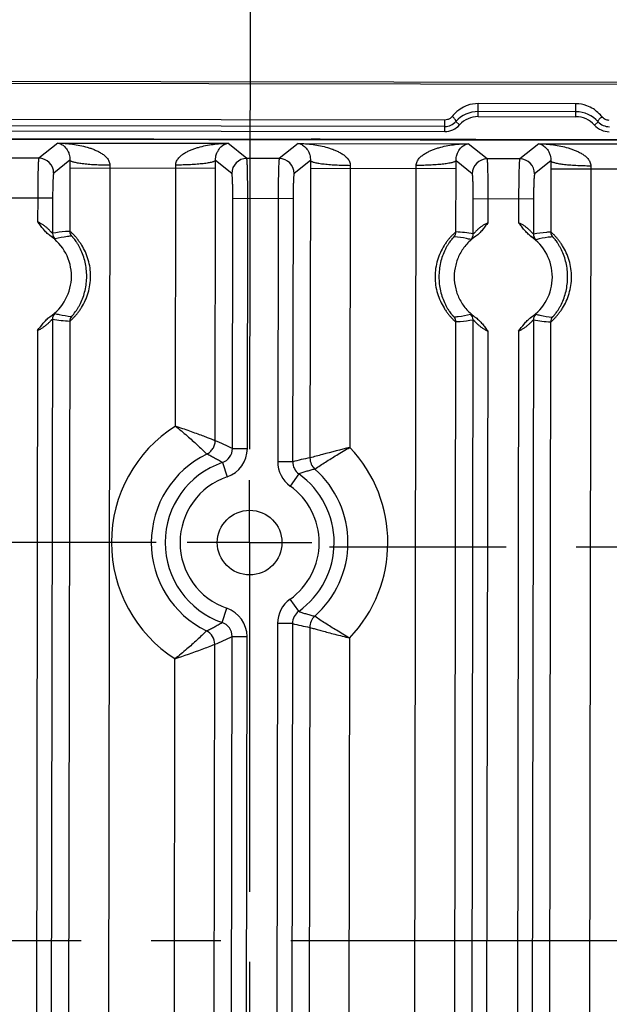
# Model space of a CAD drawing. Header units: inches. Extents: x 0 to 34, y 0 to 22.
# Tile 8 of 71: x 7.7 to 8.9, y 4 to 6. Entities that reach past the tile are written whole.
import ezdxf

# ---------------------------------------------------------------- set-up
doc = ezdxf.new("R2010")
doc.units = ezdxf.units.IN
doc.header["$LTSCALE"] = 1.87
doc.header["$MEASUREMENT"] = 0
doc.linetypes.add('CENTER', pattern=[0.6, 0.375, -0.075, 0.075, -0.075])
doc.layers.get('0').update_dxf_attribs({"linetype": 'CONTINUOUS'})
doc.layers.add('02___PRT_ALL_AXES', color=7, linetype='CONTINUOUS')
doc.layers.add('DIMENSIONS', color=7, linetype='CONTINUOUS')
doc.styles.get("Standard").update_dxf_attribs({"font": 'txt', "width": 0.8})
doc.dimstyles.new('DIMSTYLE_1', dxfattribs={"dimtxt": 0.125, "dimasz": 0.18, "dimexe": 0.18, "dimexo": 0.0625, "dimgap": 0.09, "dimtad": 0, "dimtih": 1, "dimtoh": 1, "dimdec": 3, "dimzin": 4, "dimdsep": 46, "dimtxsty": 'STANDARD', "dimblk": '_FILLED', "dimblk1": '_FILLED', "dimblk2": '_FILLED', "dimcen": 0.09, "dimadec": 0, "dimazin": 0, "dimtp": 0.01, "dimtm": 0.01, "dimtfac": 1, "dimtdec": 3, "dimtofl": 0, "dimtmove": 0, "dimatfit": 3, "dimldrblk": '_FILLED', "dimfxl": 1, "dimtolj": 1, "dimtzin": 4, "dimarcsym": 0})

# ---------------------------------------------------------------- blocks, each defined once
blk = doc.blocks.new('*D17')
at = {"layer": 'DIMENSIONS', "color": 2, "linetype": 'CONTINUOUS'}
blk.add_line((8.0137, 4.9433), (5.8223, 4.9433), dxfattribs=at)
at = {"layer": 'DIMENSIONS', "color": 2, "linetype": 'CONTINUOUS', "insert": (5.7598, 5.0058), "char_height": 0.125, "width": 1.225, "attachment_point": 3, "line_spacing_factor": 0.9}
blk.add_mtext('.927{\\Ftxt.shx;\\W1.000000;\\H0.125000; }[23.54]', dxfattribs=at)
blk = doc.blocks.new('_FILLED')
at = {"color": 0, "linetype": 'BYBLOCK'}
blk.add_solid([(0, 0), (-1, 0.174), (-1, -0.174)], dxfattribs=at)
blk = doc.blocks.new('*D19')
at = {"layer": 'DIMENSIONS', "color": 2, "linetype": 'CONTINUOUS'}
blk.add_line((8.0112, 3.3433), (5.8198, 3.3433), dxfattribs=at)
at = {"layer": 'DIMENSIONS', "color": 2, "linetype": 'CONTINUOUS', "insert": (5.7573, 3.4058), "char_height": 0.125, "width": 1.325, "attachment_point": 3, "line_spacing_factor": 0.9}
blk.add_mtext('2.527{\\Ftxt.shx;\\W1.000000;\\H0.125000; }[64.18]', dxfattribs=at)
blk = doc.blocks.new('*D22')
at = {"layer": 'DIMENSIONS', "color": 2, "linetype": 'CONTINUOUS'}
blk.add_line((8.2014, 5.1309), (8.2036, 6.5552), dxfattribs=at)
at = {"layer": 'DIMENSIONS', "color": 2, "linetype": 'CONTINUOUS', "insert": (8.1412, 6.6178), "char_height": 0.125, "width": 1.325, "attachment_point": 1, "rotation": 89.9113, "line_spacing_factor": 0.9}
blk.add_mtext('1.691{\\Ftxt.shx;\\W1.000000;\\H0.125000; }[42.96]', dxfattribs=at)
blk = doc.blocks.new('*D23')
at = {"layer": 'DIMENSIONS', "color": 2, "linetype": 'CONTINUOUS'}
blk.add_line((14.3264, 5.1215), (14.3286, 6.5457), dxfattribs=at)
at = {"layer": 'DIMENSIONS', "color": 2, "linetype": 'CONTINUOUS', "insert": (14.2662, 6.6083), "char_height": 0.125, "width": 1.425, "attachment_point": 1, "rotation": 89.9113, "line_spacing_factor": 0.9}
blk.add_mtext('7.816{\\Ftxt.shx;\\W1.000000;\\H0.125000; }[198.53]', dxfattribs=at)
blk = doc.blocks.new('*D24')
at = {"layer": 'DIMENSIONS', "color": 2, "linetype": 'CONTINUOUS'}
blk.add_line((15.3631, 4.3198), (15.3666, 6.5441), dxfattribs=at)
at = {"layer": 'DIMENSIONS', "color": 2, "linetype": 'CONTINUOUS', "insert": (15.3042, 6.6067), "char_height": 0.125, "width": 1.325, "attachment_point": 1, "rotation": 89.9113, "line_spacing_factor": 0.9}
blk.add_mtext('8.854{\\Ftxt.shx;\\W1.000000;\\H0.125000; }[224.9]', dxfattribs=at)

msp = doc.modelspace()

# ---------------------------------------------------------------- linework, layer by layer
at = {"color": 7, "linetype": 'CONTINUOUS'}
for p, q in [((16.8159, 5.8506), (6.6112, 5.8664)), ((8.66, 5.7984), (8.66, 5.8245)), ((8.8561, 5.8242), (8.66, 5.8245)), ((8.8561, 5.7981), (8.8561, 5.8242)), ((8.5929, 5.7913), (6.6843, 5.7942)), ((8.5928, 5.7685), (8.5929, 5.7913)), ((8.8561, 5.8081), (8.66, 5.8084)), ((8.66, 5.7984), (8.8561, 5.7981)), ((6.6842, 5.7714), (8.5928, 5.7685)), ((8.5929, 5.7785), (6.6843, 5.7814)), ((8.6227, 5.7818), (8.6152, 5.7884)), ((8.8933, 5.7813), (8.9008, 5.788)), ((6.6951, 5.7546), (16.7488, 5.7391)), ((6.8434, 5.7554), (8.3237, 5.7531)), ((8.3237, 5.7531), (8.3338, 5.7529)), ((8.3325, 5.7529), (8.3288, 5.7529)), ((8.3426, 5.7529), (8.3325, 5.7529)), ((11.3995, 5.7481), (8.3426, 5.7529)), ((7.8162, 5.7453), (7.7781, 5.715)), ((7.8162, 5.7453), (8.1576, 5.7448)), ((8.1955, 5.7143), (8.1576, 5.7448)), ((8.2988, 5.7446), (8.2607, 5.7142)), ((8.2988, 5.7446), (8.6401, 5.744)), ((8.6781, 5.7136), (8.6401, 5.744)), ((8.7814, 5.7438), (8.7433, 5.7135)), ((8.7814, 5.7438), (9.1227, 5.7433)), ((7.7781, 5.715), (7.713, 5.7151)), ((8.2607, 5.7142), (8.1955, 5.7143)), ((8.7433, 5.7135), (8.6781, 5.7136)), ((7.8407, 5.711), (7.8081, 5.6849)), ((7.8407, 5.6953), (7.8405, 5.5679)), ((7.8407, 5.6953), (8.1329, 5.6949)), ((7.9206, 5.6952), (7.9158, 2.5924)), ((8.0522, 5.1771), (8.053, 5.695)), ((8.1321, 5.1478), (8.1329, 5.6949)), ((8.1655, 5.6844), (8.1329, 5.7105)), ((8.3233, 5.7102), (8.2906, 5.6842)), ((8.3233, 5.6946), (8.3224, 5.1132)), ((8.3233, 5.6946), (8.6155, 5.6941)), ((8.4032, 5.6944), (8.4023, 5.1342)), ((8.5308, 2.5914), (8.5356, 5.6942)), ((8.6153, 5.5667), (8.6155, 5.6941)), ((8.6481, 5.6836), (8.6155, 5.7098)), ((8.8059, 5.7095), (8.7732, 5.6834)), ((8.8058, 5.6938), (8.8056, 5.5664)), ((8.8058, 5.6938), (9.0981, 5.6934)), ((8.8858, 5.6937), (8.881, 2.5909)), ((7.685, 5.6351), (7.8059, 5.635)), ((7.7759, 5.635), (7.7758, 5.5868)), ((7.8059, 5.635), (7.8058, 5.5641)), ((8.1668, 5.1321), (8.1675, 5.6344)), ((8.1675, 5.6344), (8.2885, 5.6342)), ((8.1967, 5.1321), (8.1975, 5.6344)), ((8.2585, 5.6343), (8.2577, 5.1055)), ((8.2885, 5.6342), (8.2876, 5.1055)), ((8.65, 5.5628), (8.6501, 5.6337)), ((8.6501, 5.6337), (8.771, 5.6335)), ((8.68, 5.5854), (8.6801, 5.6336)), ((8.7411, 5.6335), (8.741, 5.5853)), ((8.771, 5.6335), (8.7709, 5.5626)), ((7.8055, 5.3918), (7.8016, 2.8961)), ((7.8402, 5.3879), (7.8363, 2.8999)), ((8.6112, 2.8987), (8.615, 5.3867)), ((8.6459, 2.8948), (8.6498, 5.3905)), ((8.7707, 5.3903), (8.7668, 2.8946)), ((8.8054, 5.3864), (8.8015, 2.8984)), ((7.7755, 5.3692), (7.7717, 2.9188)), ((8.6759, 2.9174), (8.6797, 5.3678)), ((8.7407, 5.3677), (8.7369, 2.9173)), ((8.1668, 5.1321), (8.1967, 5.1321)), ((8.1465, 5.1038), (8.1562, 5.0754)), ((8.2876, 5.1055), (8.2577, 5.1055)), ((8.3002, 5.0811), (8.2827, 5.0567)), ((8.2997, 4.8053), (8.2823, 4.8297)), ((8.146, 4.783), (8.1557, 4.8114)), ((8.2572, 4.781), (8.2552, 3.5055)), ((8.2871, 4.7809), (8.2572, 4.781)), ((8.2871, 4.7809), (8.2852, 3.5055)), ((8.3218, 4.7731), (8.3199, 3.5132)), ((8.1643, 3.5321), (8.1662, 4.7546)), ((8.1662, 4.7546), (8.1962, 4.7546)), ((8.1943, 3.5321), (8.1962, 4.7546)), ((8.4017, 4.7518), (8.3998, 3.5342)), ((8.1296, 3.5478), (8.1315, 4.7391)), ((8.0497, 3.5771), (8.0515, 4.71))]:
    msp.add_line(p, q, dxfattribs=at)
for points in [[(9.0373, 5.8666), (8.9583, 5.8666), (6.6188, 5.8702)], [(8.3288, 5.7529), (8.3262, 5.753), (8.3253, 5.753), (8.3247, 5.753), (8.3246, 5.753)]]:
    msp.add_lwpolyline(points, dxfattribs=at)
msp.add_circle((8.2013, 4.9433), 0.0649, dxfattribs=at)
for centre, radius, start, end in [((8.66, 5.7608), 0.0637, 89.9579, 110.2133), ((8.8559, 5.7605), 0.0637, 69.6159, 89.8643), ((8.6599, 5.7484), 0.06, 89.9153, 138.1013), ((8.6599, 5.7484), 0.05, 89.9113, 138.101), ((8.856, 5.7481), 0.06, 41.7214, 89.9081), ((8.856, 5.7481), 0.05, 41.7216, 89.9113), ((8.5929, 5.8085), 0.04, 269.9113, 318.101), ((8.5929, 5.8085), 0.03, 269.9202, 318.1004), ((8.9232, 5.808), 0.04, 221.7216, 269.9113), ((8.9232, 5.808), 0.03, 221.722, 269.9113), ((8.3464, 7.7336), 1.9807, 269.6345, 269.922), ((7.778, 5.6849), 0.03, 0.004, 89.7975), ((8.1955, 5.6843), 0.03, 90.025, 179.8185), ((8.2606, 5.6842), 0.03, 0.004, 89.7975), ((8.6781, 5.6835), 0.03, 90.025, 179.8185), ((8.7432, 5.6834), 0.03, 0.004, 89.7975), ((10.7822, 5.6908), 2.9415, 179.6073, 179.9126), ((8.354, 5.6945), 0.4334, 179.1193, 179.9163), ((7.6198, 5.6957), 0.4333, 359.9062, 0.7034), ((5.1781, 5.6995), 2.9548, 359.9107, 0.2146), ((11.2648, 5.6901), 2.9415, 179.6073, 179.9126), ((8.8366, 5.6938), 0.4334, 179.1193, 179.9163), ((8.1023, 5.6949), 0.4333, 359.9062, 0.7034), ((5.6607, 5.6987), 2.9548, 359.9107, 0.2146), ((11.7474, 5.6893), 2.9415, 179.6073, 179.9126), ((9.3192, 5.6931), 0.4334, 179.1193, 179.9163), ((7.7452, 5.478), 0.0985, 303.9057, 55.8285), ((7.8208, 5.564), 0.015, 179.9253, 228.6338), ((7.8555, 5.5679), 0.015, 179.9109, 219.111), ((8.6003, 5.5667), 0.015, 320.7118, 359.912), ((8.6056, 5.3269), 0.24, 79.3413, 87.685), ((8.635, 5.5628), 0.015, 311.1893, 359.8975), ((8.7103, 5.4765), 0.0985, 303.9057, 55.8285), ((8.7859, 5.5626), 0.015, 179.9253, 228.6338), ((8.8207, 5.5664), 0.015, 179.9109, 219.111), ((7.8205, 5.3918), 0.015, 131.1893, 179.8975), ((7.8552, 5.3879), 0.015, 140.7118, 179.9119), ((8.6, 5.3867), 0.015, 359.9109, 39.111), ((8.6347, 5.3905), 0.015, 359.9252, 48.6335), ((8.7857, 5.3903), 0.015, 131.1893, 179.8975), ((8.8204, 5.3864), 0.015, 140.7118, 179.9119), ((7.8499, 5.6277), 0.24, 259.3412, 267.685), ((8.8151, 5.6262), 0.24, 259.3412, 267.685), ((8.2013, 4.9433), 0.2773, 122.5186, 237.3057), ((7.9615, 4.7248), 0.4561, 63.2591, 68.0418), ((8.2013, 4.9433), 0.1973, 115.8575, 243.9661), ((8.1368, 5.1322), 0.0299, 288.6716, 359.9531), ((8.1368, 5.1322), 0.0599, 288.8388, 359.9106), ((8.2013, 4.9433), 0.2773, 316.3095, 43.513), ((8.2013, 4.9433), 0.1696, 108.8674, 250.9546), ((8.3177, 5.1055), 0.06, 179.9321, 234.318), ((8.4002, 4.6817), 0.4385, 100.2247, 104.8731), ((8.3176, 5.1054), 0.0299, 179.9006, 234.4742), ((8.3524, 5.1132), 0.03, 179.8757, 228.2552), ((8.2013, 4.9433), 0.1696, 305.5139, 54.3156), ((8.2013, 4.9433), 0.1973, 311.4731, 48.3507), ((8.2013, 4.9433), 0.1396, 108.8532, 250.9694), ((8.2013, 4.9433), 0.1396, 305.4947, 54.3278), ((8.3172, 4.7808), 0.06, 125.4993, 179.8951), ((8.1362, 4.7547), 0.0599, 359.912, 70.9838), ((8.3171, 4.7809), 0.0299, 125.3093, 179.9203), ((8.1363, 4.7547), 0.0299, 359.8695, 71.1546), ((8.3519, 4.773), 0.03, 131.5787, 179.9273), ((8.1014, 4.7391), 0.03, 359.9178, 63.8545), ((8.3993, 5.1968), 0.4307, 254.9063, 259.6383), ((7.9582, 5.1716), 0.4659, 291.8311, 296.5133)]:
    msp.add_arc(centre, radius, start, end, dxfattribs=at)
for points, knots in [([(8.621, 5.8114), (8.6198, 5.8105), (8.615, 5.8067), (8.6107, 5.8022), (8.6078, 5.7986)], [0, 0, 0, 0, 0.249546, 1, 1, 1, 1]), ([(8.638, 5.8206), (8.6364, 5.82), (8.6305, 5.8176), (8.6249, 5.8143), (8.621, 5.8114)], [0, 0, 0, 0, 0.252714, 1, 1, 1, 1]), ([(8.895, 5.811), (8.8938, 5.8119), (8.8885, 5.8156), (8.8827, 5.8185), (8.8781, 5.8202)], [0, 0, 0, 0, 0.248432, 1, 1, 1, 1]), ([(8.9082, 5.7982), (8.9073, 5.7994), (8.9033, 5.804), (8.8987, 5.8082), (8.895, 5.811)], [0, 0, 0, 0, 0.251387, 1, 1, 1, 1]), ([(8.6036, 5.7947), (8.6021, 5.7936), (8.5986, 5.7919), (8.5948, 5.7913), (8.5929, 5.7913)], [0, 0, 0, 0, 0.497897, 1, 1, 1, 1]), ([(8.6078, 5.7986), (8.6075, 5.7983), (8.6063, 5.7968), (8.6048, 5.7956), (8.6036, 5.7947)], [0, 0, 0, 0, 0.248036, 1, 1, 1, 1]), ([(8.6152, 5.7884), (8.6156, 5.7888), (8.6154, 5.79), (8.6147, 5.7913), (8.6138, 5.7927), (8.6126, 5.7942), (8.6111, 5.7957), (8.6095, 5.7972), (8.6084, 5.7982), (8.6078, 5.7986)], [0, 0, 0, 0, 0.118451, 0.218708, 0.345468, 0.493969, 0.657687, 0.82905, 1, 1, 1, 1]), ([(8.9008, 5.788), (8.9004, 5.7884), (8.9006, 5.7896), (8.9013, 5.7908), (8.9022, 5.7922), (8.9034, 5.7937), (8.9049, 5.7952), (8.9065, 5.7968), (8.9076, 5.7977), (8.9082, 5.7982)], [0, 0, 0, 0, 0.118453, 0.218712, 0.345473, 0.493975, 0.657692, 0.829054, 1, 1, 1, 1]), ([(8.9231, 5.7907), (8.9217, 5.7907), (8.9188, 5.7911), (8.9147, 5.7927), (8.9111, 5.795), (8.9091, 5.7971), (8.9082, 5.7982)], [0, 0, 0, 0, 0.253131, 0.505032, 0.75442, 1, 1, 1, 1]), ([(7.8162, 5.7453), (7.8187, 5.7449), (7.8238, 5.7431), (7.831, 5.7377), (7.8364, 5.7303), (7.84, 5.721), (7.8408, 5.7147), (7.8407, 5.711)], [0, 0, 0, 0, 0.162424, 0.349398, 0.589058, 0.753295, 1, 1, 1, 1]), ([(7.8162, 5.7453), (7.8212, 5.7452), (7.8311, 5.7448), (7.846, 5.7432), (7.8608, 5.7407), (7.8729, 5.7378), (7.8825, 5.7347), (7.8895, 5.7321), (7.8964, 5.729), (7.903, 5.7253), (7.9083, 5.7217), (7.9121, 5.7184), (7.9148, 5.7156), (7.9172, 5.7125), (7.9197, 5.7079), (7.9207, 5.7039), (7.9207, 5.7012)], [0, 0, 0, 0, 0.123293, 0.246717, 0.370294, 0.494085, 0.556106, 0.618233, 0.680512, 0.742993, 0.805808, 0.837431, 0.869296, 0.901388, 0.933942, 1, 1, 1, 1]), ([(8.053, 5.701), (8.0529, 5.7037), (8.0539, 5.7077), (8.0565, 5.7123), (8.0589, 5.7154), (8.0616, 5.7182), (8.0654, 5.7215), (8.0707, 5.7251), (8.0773, 5.7287), (8.0842, 5.7318), (8.0913, 5.7344), (8.1008, 5.7374), (8.113, 5.7403), (8.1278, 5.7428), (8.1426, 5.7443), (8.1526, 5.7447), (8.1576, 5.7448)], [0, 0, 0, 0, 0.066063, 0.09864, 0.130726, 0.16258, 0.1942, 0.257019, 0.3195, 0.381777, 0.443904, 0.505924, 0.629712, 0.753287, 0.876709, 1, 1, 1, 1]), ([(8.1329, 5.7105), (8.1329, 5.7127), (8.1331, 5.7164), (8.1342, 5.7214), (8.1356, 5.7253), (8.1381, 5.7309), (8.1427, 5.7372), (8.15, 5.7426), (8.1551, 5.7444), (8.1576, 5.7448)], [0, 0, 0, 0, 0.139839, 0.248136, 0.335049, 0.411591, 0.650979, 0.837746, 1, 1, 1, 1]), ([(8.2988, 5.7446), (8.3012, 5.7442), (8.3064, 5.7424), (8.3136, 5.737), (8.319, 5.7295), (8.3226, 5.7203), (8.3234, 5.714), (8.3233, 5.7102)], [0, 0, 0, 0, 0.162424, 0.349398, 0.589058, 0.753295, 1, 1, 1, 1]), ([(8.2988, 5.7446), (8.3038, 5.7445), (8.3137, 5.744), (8.3286, 5.7425), (8.3434, 5.74), (8.3555, 5.737), (8.365, 5.734), (8.3721, 5.7313), (8.379, 5.7282), (8.3856, 5.7246), (8.3908, 5.721), (8.3947, 5.7176), (8.3974, 5.7149), (8.3998, 5.7118), (8.4023, 5.7072), (8.4033, 5.7031), (8.4032, 5.7005)], [0, 0, 0, 0, 0.123293, 0.246717, 0.370294, 0.494085, 0.556106, 0.618233, 0.680512, 0.742993, 0.805808, 0.837431, 0.869296, 0.901388, 0.933942, 1, 1, 1, 1]), ([(8.5356, 5.7003), (8.5355, 5.7029), (8.5365, 5.7069), (8.5391, 5.7116), (8.5415, 5.7147), (8.5442, 5.7174), (8.548, 5.7207), (8.5533, 5.7243), (8.5599, 5.728), (8.5668, 5.731), (8.5739, 5.7337), (8.5834, 5.7367), (8.5956, 5.7396), (8.6103, 5.742), (8.6252, 5.7435), (8.6352, 5.744), (8.6401, 5.744)], [0, 0, 0, 0, 0.066063, 0.09864, 0.130726, 0.16258, 0.1942, 0.257019, 0.3195, 0.381777, 0.443904, 0.505924, 0.629712, 0.753287, 0.876709, 1, 1, 1, 1]), ([(8.6155, 5.7098), (8.6154, 5.7119), (8.6157, 5.7157), (8.6168, 5.7207), (8.6182, 5.7246), (8.6207, 5.7302), (8.6253, 5.7365), (8.6326, 5.7419), (8.6377, 5.7436), (8.6401, 5.744)], [0, 0, 0, 0, 0.139839, 0.248136, 0.335049, 0.411591, 0.650979, 0.837746, 1, 1, 1, 1]), ([(8.7814, 5.7438), (8.7838, 5.7434), (8.7889, 5.7416), (8.7962, 5.7362), (8.8015, 5.7288), (8.8052, 5.7195), (8.806, 5.7132), (8.8059, 5.7095)], [0, 0, 0, 0, 0.162424, 0.349398, 0.589058, 0.753295, 1, 1, 1, 1]), ([(8.7814, 5.7438), (8.7864, 5.7437), (8.7963, 5.7433), (8.8112, 5.7417), (8.8259, 5.7392), (8.8381, 5.7363), (8.8476, 5.7332), (8.8547, 5.7306), (8.8615, 5.7275), (8.8682, 5.7239), (8.8734, 5.7202), (8.8773, 5.7169), (8.88, 5.7141), (8.8823, 5.711), (8.8849, 5.7064), (8.8859, 5.7024), (8.8858, 5.6997)], [0, 0, 0, 0, 0.123293, 0.246717, 0.370294, 0.494085, 0.556106, 0.618233, 0.680512, 0.742993, 0.805808, 0.837431, 0.869296, 0.901388, 0.933942, 1, 1, 1, 1]), ([(7.7781, 5.715), (7.7781, 5.7149), (7.778, 5.7147), (7.7779, 5.7143), (7.7778, 5.7137), (7.7777, 5.7129), (7.7776, 5.7119), (7.7775, 5.7103), (7.7773, 5.7079), (7.7771, 5.7044), (7.7769, 5.7003), (7.7768, 5.6956), (7.7766, 5.6904), (7.7765, 5.6846), (7.7763, 5.6761), (7.7761, 5.6646), (7.776, 5.6501), (7.7759, 5.6401), (7.7759, 5.635)], [0, 0, 0, 0, 0.003108, 0.0084, 0.015927, 0.025688, 0.037669, 0.051852, 0.08672, 0.129957, 0.18116, 0.239912, 0.305667, 0.377778, 0.455596, 0.625524, 0.809433, 1, 1, 1, 1]), ([(8.1975, 5.6344), (8.1975, 5.6394), (8.1975, 5.6494), (8.1974, 5.664), (8.1973, 5.6755), (8.1971, 5.684), (8.197, 5.6898), (8.1969, 5.695), (8.1967, 5.6997), (8.1965, 5.7038), (8.1964, 5.7072), (8.1962, 5.7097), (8.1961, 5.7113), (8.196, 5.7122), (8.1959, 5.713), (8.1958, 5.7136), (8.1957, 5.714), (8.1956, 5.7142), (8.1955, 5.7143)], [0, 0, 0, 0, 0.190567, 0.374476, 0.544404, 0.622222, 0.694333, 0.760088, 0.81884, 0.870043, 0.91328, 0.948148, 0.962331, 0.974312, 0.984073, 0.9916, 0.996892, 1, 1, 1, 1]), ([(8.2607, 5.7142), (8.2607, 5.7141), (8.2606, 5.7139), (8.2605, 5.7135), (8.2604, 5.7129), (8.2603, 5.7121), (8.2602, 5.7112), (8.26, 5.7096), (8.2599, 5.7071), (8.2597, 5.7037), (8.2595, 5.6996), (8.2593, 5.6949), (8.2592, 5.6897), (8.259, 5.6839), (8.2589, 5.6754), (8.2587, 5.6639), (8.2585, 5.6493), (8.2585, 5.6393), (8.2585, 5.6343)], [0, 0, 0, 0, 0.003108, 0.0084, 0.015927, 0.025688, 0.037669, 0.051852, 0.08672, 0.129957, 0.18116, 0.239912, 0.305667, 0.377778, 0.455596, 0.625524, 0.809433, 1, 1, 1, 1]), ([(8.6801, 5.6336), (8.6801, 5.6387), (8.6801, 5.6487), (8.68, 5.6632), (8.6799, 5.6747), (8.6797, 5.6833), (8.6796, 5.689), (8.6794, 5.6942), (8.6793, 5.6989), (8.6791, 5.703), (8.6789, 5.7065), (8.6788, 5.7089), (8.6786, 5.7105), (8.6785, 5.7115), (8.6784, 5.7123), (8.6783, 5.7129), (8.6782, 5.7133), (8.6782, 5.7135), (8.6781, 5.7136)], [0, 0, 0, 0, 0.190567, 0.374476, 0.544404, 0.622222, 0.694333, 0.760088, 0.81884, 0.870043, 0.91328, 0.948148, 0.962331, 0.974312, 0.984073, 0.9916, 0.996892, 1, 1, 1, 1]), ([(8.7433, 5.7135), (8.7433, 5.7134), (8.7432, 5.7132), (8.7431, 5.7128), (8.743, 5.7122), (8.7429, 5.7114), (8.7428, 5.7104), (8.7426, 5.7088), (8.7425, 5.7064), (8.7423, 5.7029), (8.7421, 5.6988), (8.7419, 5.6942), (8.7418, 5.6889), (8.7416, 5.6832), (8.7414, 5.6746), (8.7413, 5.6631), (8.7411, 5.6486), (8.7411, 5.6386), (8.7411, 5.6335)], [0, 0, 0, 0, 0.003108, 0.0084, 0.015927, 0.025688, 0.037669, 0.051852, 0.08672, 0.129957, 0.18116, 0.239912, 0.305667, 0.377778, 0.455596, 0.625524, 0.809433, 1, 1, 1, 1]), ([(7.8407, 5.711), (7.8409, 5.7106), (7.8415, 5.7099), (7.843, 5.709), (7.8452, 5.7081), (7.848, 5.7073), (7.8515, 5.7065), (7.8573, 5.7053), (7.866, 5.7041), (7.8778, 5.7029), (7.8912, 5.702), (7.9057, 5.7014), (7.9156, 5.7012), (7.9207, 5.7012)], [0, 0, 0, 0, 0.014156, 0.034863, 0.063194, 0.09941, 0.143385, 0.194828, 0.318567, 0.466423, 0.633302, 0.81349, 1, 1, 1, 1]), ([(8.1329, 5.7105), (8.1328, 5.7102), (8.1321, 5.7094), (8.1306, 5.7086), (8.1285, 5.7077), (8.1257, 5.7069), (8.1222, 5.706), (8.1164, 5.7049), (8.1077, 5.7037), (8.0958, 5.7026), (8.0824, 5.7017), (8.068, 5.7012), (8.058, 5.701), (8.053, 5.701)], [0, 0, 0, 0, 0.014157, 0.034865, 0.063197, 0.099414, 0.14339, 0.194832, 0.318572, 0.466427, 0.633305, 0.813491, 1, 1, 1, 1]), ([(8.3233, 5.7102), (8.3235, 5.7099), (8.3241, 5.7091), (8.3256, 5.7083), (8.3277, 5.7074), (8.3306, 5.7065), (8.334, 5.7057), (8.3399, 5.7046), (8.3486, 5.7034), (8.3604, 5.7022), (8.3738, 5.7013), (8.3882, 5.7007), (8.3982, 5.7005), (8.4032, 5.7005)], [0, 0, 0, 0, 0.014156, 0.034863, 0.063194, 0.09941, 0.143385, 0.194828, 0.318567, 0.466423, 0.633302, 0.81349, 1, 1, 1, 1]), ([(8.6155, 5.7098), (8.6154, 5.7094), (8.6147, 5.7087), (8.6132, 5.7078), (8.6111, 5.7069), (8.6083, 5.7061), (8.6048, 5.7053), (8.5989, 5.7042), (8.5903, 5.703), (8.5784, 5.7018), (8.565, 5.701), (8.5506, 5.7004), (8.5406, 5.7003), (8.5356, 5.7003)], [0, 0, 0, 0, 0.014157, 0.034865, 0.063197, 0.099414, 0.14339, 0.194832, 0.318572, 0.466427, 0.633305, 0.813491, 1, 1, 1, 1]), ([(8.8059, 5.7095), (8.806, 5.7091), (8.8067, 5.7084), (8.8082, 5.7075), (8.8103, 5.7066), (8.8131, 5.7058), (8.8166, 5.705), (8.8225, 5.7038), (8.8311, 5.7026), (8.843, 5.7014), (8.8564, 5.7005), (8.8708, 5.6999), (8.8808, 5.6997), (8.8858, 5.6997)], [0, 0, 0, 0, 0.014156, 0.034863, 0.063194, 0.09941, 0.143385, 0.194828, 0.318567, 0.466423, 0.633302, 0.81349, 1, 1, 1, 1]), ([(7.8081, 5.6849), (7.808, 5.6849), (7.8079, 5.6848), (7.8078, 5.6845), (7.8077, 5.6841), (7.8076, 5.6834), (7.8074, 5.6822), (7.8072, 5.6805), (7.807, 5.6783), (7.8069, 5.6758), (7.8067, 5.6729), (7.8065, 5.6683), (7.8063, 5.6619), (7.8061, 5.6535), (7.8059, 5.6444), (7.8059, 5.6381), (7.8059, 5.635)], [0, 0, 0, 0, 0.003482, 0.008993, 0.016667, 0.02653, 0.052805, 0.087702, 0.130987, 0.182215, 0.240884, 0.30649, 0.456223, 0.626042, 0.809893, 1, 1, 1, 1]), ([(8.1675, 5.6344), (8.1676, 5.6376), (8.1675, 5.6438), (8.1674, 5.6529), (8.1673, 5.6613), (8.1671, 5.6677), (8.1669, 5.6723), (8.1667, 5.6752), (8.1665, 5.6778), (8.1663, 5.6799), (8.1662, 5.6817), (8.166, 5.6829), (8.1658, 5.6836), (8.1657, 5.6839), (8.1656, 5.6842), (8.1656, 5.6843), (8.1655, 5.6844)], [0, 0, 0, 0, 0.190107, 0.373958, 0.543777, 0.69351, 0.759116, 0.817785, 0.869013, 0.912298, 0.947195, 0.97347, 0.983333, 0.991007, 0.996518, 1, 1, 1, 1]), ([(8.2906, 5.6842), (8.2906, 5.6841), (8.2905, 5.684), (8.2904, 5.6837), (8.2903, 5.6834), (8.2902, 5.6827), (8.29, 5.6815), (8.2898, 5.6798), (8.2896, 5.6776), (8.2894, 5.675), (8.2893, 5.6721), (8.2891, 5.6675), (8.2888, 5.6611), (8.2886, 5.6527), (8.2885, 5.6436), (8.2885, 5.6374), (8.2885, 5.6342)], [0, 0, 0, 0, 0.003482, 0.008993, 0.016667, 0.02653, 0.052805, 0.087702, 0.130987, 0.182215, 0.240884, 0.30649, 0.456223, 0.626042, 0.809893, 1, 1, 1, 1]), ([(8.6501, 5.6337), (8.6501, 5.6368), (8.6501, 5.6431), (8.65, 5.6522), (8.6498, 5.6606), (8.6496, 5.667), (8.6494, 5.6716), (8.6493, 5.6745), (8.6491, 5.677), (8.6489, 5.6792), (8.6487, 5.6809), (8.6486, 5.6821), (8.6484, 5.6828), (8.6483, 5.6832), (8.6482, 5.6835), (8.6481, 5.6836), (8.6481, 5.6836)], [0, 0, 0, 0, 0.190107, 0.373958, 0.543777, 0.69351, 0.759116, 0.817785, 0.869013, 0.912298, 0.947195, 0.97347, 0.983333, 0.991007, 0.996518, 1, 1, 1, 1]), ([(8.7732, 5.6834), (8.7732, 5.6834), (8.7731, 5.6833), (8.773, 5.683), (8.7729, 5.6826), (8.7728, 5.6819), (8.7726, 5.6807), (8.7724, 5.679), (8.7722, 5.6769), (8.772, 5.6743), (8.7719, 5.6714), (8.7716, 5.6668), (8.7714, 5.6604), (8.7712, 5.652), (8.7711, 5.6429), (8.771, 5.6366), (8.771, 5.6335)], [0, 0, 0, 0, 0.003482, 0.008993, 0.016667, 0.02653, 0.052805, 0.087702, 0.130987, 0.182215, 0.240884, 0.30649, 0.456223, 0.626042, 0.809893, 1, 1, 1, 1]), ([(7.8005, 5.5595), (7.798, 5.5613), (7.7933, 5.5653), (7.7873, 5.5723), (7.7816, 5.5796), (7.7778, 5.5845), (7.7758, 5.5868)], [0, 0, 0, 0, 0.249997, 0.500148, 0.750079, 1, 1, 1, 1]), ([(7.8058, 5.5641), (7.8057, 5.5641), (7.8056, 5.5641), (7.8054, 5.5643), (7.8051, 5.5645), (7.8048, 5.5649), (7.8044, 5.5653), (7.8037, 5.5661), (7.8026, 5.5672), (7.8012, 5.5686), (7.7997, 5.5702), (7.7979, 5.5719), (7.796, 5.5737), (7.794, 5.5755), (7.791, 5.5779), (7.7869, 5.5809), (7.7816, 5.5841), (7.7778, 5.586), (7.7758, 5.5868)], [0, 0, 0, 0, 0.003221, 0.009931, 0.020089, 0.033482, 0.049869, 0.069, 0.114508, 0.168044, 0.227687, 0.292152, 0.360717, 0.432704, 0.507598, 0.664957, 0.830557, 1, 1, 1, 1]), ([(8.68, 5.5854), (8.6781, 5.5846), (8.6742, 5.5827), (8.6689, 5.5795), (8.6648, 5.5766), (8.6618, 5.5741), (8.6598, 5.5724), (8.6579, 5.5706), (8.6561, 5.5689), (8.6546, 5.5673), (8.6532, 5.5659), (8.6521, 5.5648), (8.6514, 5.564), (8.651, 5.5636), (8.6507, 5.5632), (8.6504, 5.563), (8.6502, 5.5628), (8.6501, 5.5627), (8.65, 5.5628)], [0, 0, 0, 0, 0.169445, 0.335075, 0.492445, 0.567331, 0.63931, 0.707872, 0.772333, 0.831962, 0.885492, 0.931004, 0.950138, 0.966528, 0.979924, 0.990082, 0.996787, 1, 1, 1, 1]), ([(8.68, 5.5854), (8.678, 5.5831), (8.6742, 5.5783), (8.6685, 5.571), (8.6625, 5.564), (8.6578, 5.5599), (8.6553, 5.5582)], [0, 0, 0, 0, 0.249923, 0.499854, 0.750004, 1, 1, 1, 1]), ([(8.7657, 5.558), (8.7631, 5.5598), (8.7585, 5.5639), (8.7524, 5.5708), (8.7468, 5.5781), (8.743, 5.583), (8.741, 5.5853)], [0, 0, 0, 0, 0.249997, 0.500148, 0.750079, 1, 1, 1, 1]), ([(8.7709, 5.5626), (8.7709, 5.5626), (8.7708, 5.5626), (8.7706, 5.5628), (8.7703, 5.5631), (8.7699, 5.5634), (8.7695, 5.5639), (8.7688, 5.5646), (8.7678, 5.5657), (8.7664, 5.5671), (8.7648, 5.5687), (8.7631, 5.5704), (8.7612, 5.5722), (8.7591, 5.574), (8.7562, 5.5764), (8.7521, 5.5794), (8.7468, 5.5826), (8.743, 5.5845), (8.741, 5.5853)], [0, 0, 0, 0, 0.003221, 0.009931, 0.020089, 0.033482, 0.049869, 0.069, 0.114508, 0.168044, 0.227687, 0.292152, 0.360717, 0.432704, 0.507598, 0.664957, 0.830557, 1, 1, 1, 1]), ([(7.8109, 5.5528), (7.8108, 5.5528), (7.8107, 5.5528), (7.8105, 5.5529), (7.8102, 5.553), (7.8097, 5.5533), (7.8089, 5.5539), (7.8077, 5.5547), (7.8063, 5.5557), (7.8046, 5.5569), (7.8026, 5.5582), (7.8012, 5.5591), (7.8005, 5.5596)], [0, 0, 0, 0, 0.009688, 0.026731, 0.051501, 0.083989, 0.171677, 0.288264, 0.431606, 0.599506, 0.789715, 1, 1, 1, 1]), ([(7.8405, 5.5679), (7.8376, 5.5678), (7.826, 5.5671), (7.8144, 5.5657), (7.8058, 5.5641)], [0, 0, 0, 0, 0.24874, 1, 1, 1, 1]), ([(7.8438, 5.5584), (7.8411, 5.5582), (7.83, 5.5569), (7.819, 5.5549), (7.8109, 5.5528)], [0, 0, 0, 0, 0.249772, 1, 1, 1, 1]), ([(7.8402, 5.3879), (7.8402, 5.3879), (7.8403, 5.3879), (7.8406, 5.3881), (7.8411, 5.3884), (7.8418, 5.3889), (7.8428, 5.3897), (7.8439, 5.3907), (7.8452, 5.392), (7.8467, 5.3934), (7.849, 5.3957), (7.8521, 5.3992), (7.856, 5.4039), (7.8601, 5.4093), (7.8656, 5.4176), (7.8718, 5.4292), (7.8776, 5.4445), (7.8813, 5.4609), (7.8826, 5.4778), (7.8814, 5.4947), (7.8777, 5.5111), (7.872, 5.5265), (7.8658, 5.5381), (7.8603, 5.5464), (7.8563, 5.5519), (7.8524, 5.5566), (7.8493, 5.56), (7.847, 5.5624), (7.8455, 5.5638), (7.8442, 5.565), (7.8431, 5.5661), (7.8421, 5.5668), (7.8414, 5.5674), (7.8409, 5.5677), (7.8406, 5.5679), (7.8405, 5.5679), (7.8405, 5.5679)], [0, 0, 0, 0, 0.000604, 0.001562, 0.004591, 0.009111, 0.0151, 0.022529, 0.031366, 0.041535, 0.052947, 0.079139, 0.109251, 0.142568, 0.178366, 0.254855, 0.335232, 0.417288, 0.499999, 0.582709, 0.664767, 0.745144, 0.821634, 0.857432, 0.890749, 0.920861, 0.947053, 0.958465, 0.968635, 0.977471, 0.9849, 0.990888, 0.995408, 0.998438, 0.999396, 1, 1, 1, 1]), ([(7.8436, 5.3974), (7.8436, 5.3974), (7.8437, 5.3974), (7.8439, 5.3975), (7.8443, 5.3978), (7.8449, 5.3984), (7.8457, 5.3991), (7.8466, 5.4001), (7.8476, 5.4013), (7.8488, 5.4027), (7.8506, 5.405), (7.853, 5.4083), (7.856, 5.4128), (7.859, 5.4179), (7.863, 5.4255), (7.8674, 5.436), (7.8713, 5.4494), (7.8738, 5.4635), (7.8746, 5.4778), (7.8738, 5.4922), (7.8714, 5.5063), (7.8675, 5.5197), (7.8632, 5.5302), (7.8592, 5.5378), (7.8562, 5.543), (7.8532, 5.5475), (7.8508, 5.5508), (7.849, 5.553), (7.8479, 5.5545), (7.8468, 5.5557), (7.8459, 5.5566), (7.8452, 5.5574), (7.8446, 5.5579), (7.8442, 5.5583), (7.844, 5.5584), (7.8439, 5.5584), (7.8438, 5.5584)], [0, 0, 0, 0, 0.000568, 0.00149, 0.004474, 0.009002, 0.01506, 0.022624, 0.031665, 0.042097, 0.053814, 0.080684, 0.111465, 0.145353, 0.18155, 0.258086, 0.337744, 0.418631, 0.499999, 0.581369, 0.662257, 0.741915, 0.818451, 0.854648, 0.888536, 0.919317, 0.946186, 0.957903, 0.968335, 0.977375, 0.98494, 0.990997, 0.995525, 0.99851, 0.999432, 1, 1, 1, 1]), ([(8.6153, 5.5667), (8.6153, 5.5667), (8.6152, 5.5667), (8.6149, 5.5665), (8.6144, 5.5662), (8.6137, 5.5657), (8.6127, 5.5649), (8.6116, 5.5639), (8.6103, 5.5626), (8.6088, 5.5612), (8.6065, 5.5589), (8.6034, 5.5554), (8.5995, 5.5507), (8.5954, 5.5453), (8.5899, 5.537), (8.5837, 5.5254), (8.5779, 5.5101), (8.5742, 5.4937), (8.5729, 5.4767), (8.5742, 5.4598), (8.5778, 5.4434), (8.5836, 5.4281), (8.5898, 5.4165), (8.5952, 5.4082), (8.5993, 5.4027), (8.6031, 5.398), (8.6063, 5.3946), (8.6085, 5.3922), (8.61, 5.3908), (8.6113, 5.3895), (8.6125, 5.3885), (8.6134, 5.3877), (8.6141, 5.3872), (8.6146, 5.3869), (8.6149, 5.3867), (8.615, 5.3867), (8.615, 5.3867)], [0, 0, 0, 0, 0.000604, 0.001562, 0.004592, 0.009113, 0.015103, 0.022534, 0.031372, 0.041543, 0.052957, 0.079154, 0.109272, 0.142595, 0.178399, 0.2549, 0.335288, 0.417355, 0.500075, 0.582795, 0.66486, 0.745244, 0.821735, 0.85753, 0.890842, 0.920947, 0.947129, 0.958533, 0.968694, 0.97752, 0.984937, 0.990914, 0.995422, 0.998443, 0.999398, 1, 1, 1, 1]), ([(8.6119, 5.5572), (8.6119, 5.5572), (8.6118, 5.5572), (8.6116, 5.5571), (8.6112, 5.5568), (8.6106, 5.5562), (8.6099, 5.5555), (8.609, 5.5545), (8.6079, 5.5533), (8.6067, 5.5519), (8.6049, 5.5496), (8.6025, 5.5463), (8.5995, 5.5418), (8.5965, 5.5367), (8.5925, 5.529), (8.5881, 5.5186), (8.5842, 5.5052), (8.5818, 5.4911), (8.5809, 5.4767), (8.5817, 5.4624), (8.5841, 5.4483), (8.588, 5.4349), (8.5924, 5.4244), (8.5963, 5.4168), (8.5993, 5.4116), (8.6023, 5.4071), (8.6047, 5.4038), (8.6065, 5.4016), (8.6077, 5.4001), (8.6087, 5.3989), (8.6096, 5.398), (8.6104, 5.3972), (8.6109, 5.3967), (8.6113, 5.3963), (8.6116, 5.3962), (8.6116, 5.3962), (8.6117, 5.3962)], [0, 0, 0, 0, 0.000568, 0.00149, 0.004474, 0.009002, 0.01506, 0.022624, 0.031664, 0.042096, 0.053813, 0.080682, 0.111462, 0.14535, 0.181547, 0.258082, 0.33774, 0.418628, 0.499998, 0.581368, 0.662257, 0.741916, 0.818452, 0.854649, 0.888538, 0.919319, 0.946188, 0.957904, 0.968336, 0.977376, 0.98494, 0.990998, 0.995526, 0.99851, 0.999432, 1, 1, 1, 1]), ([(8.6553, 5.5582), (8.6487, 5.5538), (8.6364, 5.5431), (8.6225, 5.5233), (8.6138, 5.5006), (8.6109, 5.4765), (8.6138, 5.4524), (8.6225, 5.4298), (8.6365, 5.4099), (8.6487, 5.3993), (8.6553, 5.3948)], [0, 0, 0, 0, 0.124942, 0.250029, 0.374994, 0.500004, 0.625014, 0.749982, 0.875059, 1, 1, 1, 1]), ([(8.6449, 5.5515), (8.6422, 5.5522), (8.6313, 5.5548), (8.6203, 5.5564), (8.6119, 5.5572)], [0, 0, 0, 0, 0.250651, 1, 1, 1, 1]), ([(8.6553, 5.5582), (8.6546, 5.5578), (8.6532, 5.5569), (8.6512, 5.5556), (8.6495, 5.5544), (8.648, 5.5534), (8.6468, 5.5526), (8.646, 5.5521), (8.6455, 5.5517), (8.6452, 5.5516), (8.645, 5.5515), (8.6449, 5.5515), (8.6449, 5.5515)], [0, 0, 0, 0, 0.210308, 0.400521, 0.568405, 0.711719, 0.828295, 0.916022, 0.948539, 0.973323, 0.990352, 1, 1, 1, 1]), ([(8.776, 5.5513), (8.776, 5.5513), (8.7759, 5.5513), (8.7757, 5.5514), (8.7754, 5.5515), (8.7749, 5.5519), (8.7741, 5.5524), (8.7729, 5.5532), (8.7714, 5.5542), (8.7697, 5.5554), (8.7678, 5.5567), (8.7664, 5.5576), (8.7656, 5.5581)], [0, 0, 0, 0, 0.009688, 0.026731, 0.051501, 0.083989, 0.171677, 0.288264, 0.431606, 0.599506, 0.789715, 1, 1, 1, 1]), ([(8.8056, 5.5664), (8.8027, 5.5663), (8.7911, 5.5656), (8.7795, 5.5642), (8.7709, 5.5626)], [0, 0, 0, 0, 0.24874, 1, 1, 1, 1]), ([(8.809, 5.5569), (8.8062, 5.5567), (8.7951, 5.5554), (8.7841, 5.5534), (8.776, 5.5513)], [0, 0, 0, 0, 0.249772, 1, 1, 1, 1]), ([(8.8054, 5.3864), (8.8054, 5.3864), (8.8055, 5.3864), (8.8058, 5.3866), (8.8063, 5.3869), (8.807, 5.3874), (8.808, 5.3882), (8.8091, 5.3892), (8.8104, 5.3905), (8.8119, 5.3919), (8.8142, 5.3942), (8.8173, 5.3977), (8.8212, 5.4024), (8.8253, 5.4078), (8.8308, 5.4161), (8.837, 5.4277), (8.8428, 5.443), (8.8465, 5.4594), (8.8478, 5.4763), (8.8465, 5.4933), (8.8429, 5.5097), (8.8371, 5.525), (8.8309, 5.5366), (8.8255, 5.5449), (8.8214, 5.5504), (8.8176, 5.5551), (8.8144, 5.5585), (8.8122, 5.5609), (8.8107, 5.5623), (8.8094, 5.5636), (8.8082, 5.5646), (8.8073, 5.5654), (8.8066, 5.5659), (8.8061, 5.5662), (8.8058, 5.5664), (8.8057, 5.5664), (8.8056, 5.5664)], [0, 0, 0, 0, 0.000604, 0.001562, 0.004591, 0.009111, 0.0151, 0.022529, 0.031366, 0.041535, 0.052947, 0.079139, 0.109251, 0.142568, 0.178366, 0.254855, 0.335232, 0.417288, 0.499999, 0.582709, 0.664767, 0.745144, 0.821634, 0.857432, 0.890749, 0.920861, 0.947053, 0.958465, 0.968635, 0.977471, 0.9849, 0.990888, 0.995408, 0.998438, 0.999396, 1, 1, 1, 1]), ([(8.8088, 5.3959), (8.8088, 5.3959), (8.8089, 5.3959), (8.8091, 5.396), (8.8095, 5.3963), (8.8101, 5.3969), (8.8108, 5.3976), (8.8117, 5.3986), (8.8128, 5.3998), (8.814, 5.4012), (8.8158, 5.4035), (8.8182, 5.4068), (8.8211, 5.4113), (8.8242, 5.4164), (8.8282, 5.4241), (8.8325, 5.4345), (8.8365, 5.4479), (8.8389, 5.462), (8.8398, 5.4763), (8.839, 5.4907), (8.8366, 5.5048), (8.8327, 5.5182), (8.8283, 5.5287), (8.8243, 5.5363), (8.8213, 5.5415), (8.8184, 5.546), (8.816, 5.5493), (8.8142, 5.5515), (8.813, 5.553), (8.812, 5.5542), (8.8111, 5.5551), (8.8103, 5.5559), (8.8097, 5.5564), (8.8094, 5.5568), (8.8091, 5.5569), (8.809, 5.5569), (8.809, 5.5569)], [0, 0, 0, 0, 0.000568, 0.00149, 0.004474, 0.009002, 0.01506, 0.022624, 0.031665, 0.042097, 0.053814, 0.080684, 0.111465, 0.145353, 0.18155, 0.258086, 0.337744, 0.418631, 0.499999, 0.581369, 0.662257, 0.741915, 0.818451, 0.854648, 0.888536, 0.919317, 0.946186, 0.957903, 0.968335, 0.977375, 0.98494, 0.990997, 0.995525, 0.99851, 0.999432, 1, 1, 1, 1]), ([(7.7755, 5.3692), (7.7795, 5.3738), (7.7849, 5.3813), (7.793, 5.3905), (7.7976, 5.3946), (7.8001, 5.3963)], [0, 0, 0, 0, 0.499846, 0.750006, 1, 1, 1, 1]), ([(7.8002, 5.3964), (7.801, 5.3968), (7.8024, 5.3977), (7.8043, 5.399), (7.806, 5.4002), (7.8075, 5.4012), (7.8087, 5.402), (7.8095, 5.4025), (7.81, 5.4029), (7.8103, 5.403), (7.8105, 5.4031), (7.8106, 5.4031), (7.8106, 5.4031)], [0, 0, 0, 0, 0.210284, 0.400492, 0.568389, 0.711725, 0.828315, 0.916028, 0.948531, 0.973305, 0.990337, 1, 1, 1, 1]), ([(7.8106, 5.4031), (7.8133, 5.4024), (7.8242, 5.3998), (7.8353, 5.3982), (7.8436, 5.3974)], [0, 0, 0, 0, 0.250651, 1, 1, 1, 1]), ([(8.6117, 5.3962), (8.6145, 5.3964), (8.6256, 5.3977), (8.6366, 5.3997), (8.6447, 5.4018)], [0, 0, 0, 0, 0.249772, 1, 1, 1, 1]), ([(8.6447, 5.4018), (8.6447, 5.4018), (8.6448, 5.4018), (8.645, 5.4017), (8.6453, 5.4016), (8.6458, 5.4012), (8.6466, 5.4007), (8.6478, 5.3999), (8.6492, 5.3989), (8.651, 5.3977), (8.6529, 5.3964), (8.6543, 5.3955), (8.6551, 5.395)], [0, 0, 0, 0, 0.009703, 0.026751, 0.051515, 0.083993, 0.171664, 0.288248, 0.431593, 0.599499, 0.789712, 1, 1, 1, 1]), ([(8.7654, 5.3949), (8.7661, 5.3953), (8.7675, 5.3962), (8.7695, 5.3975), (8.7712, 5.3987), (8.7727, 5.3997), (8.7738, 5.4005), (8.7747, 5.401), (8.7752, 5.4014), (8.7754, 5.4015), (8.7756, 5.4016), (8.7758, 5.4016), (8.7758, 5.4016)], [0, 0, 0, 0, 0.210284, 0.400492, 0.568389, 0.711725, 0.828315, 0.916028, 0.948531, 0.973305, 0.990337, 1, 1, 1, 1]), ([(8.7758, 5.4016), (8.7785, 5.4009), (8.7894, 5.3983), (8.8004, 5.3967), (8.8088, 5.3959)], [0, 0, 0, 0, 0.250651, 1, 1, 1, 1]), ([(7.7755, 5.3692), (7.7775, 5.37), (7.7813, 5.3719), (7.7866, 5.3751), (7.7907, 5.378), (7.7937, 5.3805), (7.7957, 5.3822), (7.7976, 5.384), (7.7994, 5.3857), (7.801, 5.3873), (7.8024, 5.3887), (7.8034, 5.3898), (7.8041, 5.3906), (7.8045, 5.391), (7.8049, 5.3914), (7.8052, 5.3916), (7.8053, 5.3918), (7.8055, 5.3918), (7.8055, 5.3918)], [0, 0, 0, 0, 0.169445, 0.335064, 0.49243, 0.567319, 0.639302, 0.707867, 0.772329, 0.831961, 0.885492, 0.931003, 0.950136, 0.966525, 0.979919, 0.990077, 0.996784, 1, 1, 1, 1]), ([(8.615, 5.3867), (8.6179, 5.3868), (8.6296, 5.3875), (8.6412, 5.3889), (8.6498, 5.3905)], [0, 0, 0, 0, 0.24874, 1, 1, 1, 1]), ([(8.6498, 5.3905), (8.6498, 5.3905), (8.6499, 5.3905), (8.6501, 5.3903), (8.6504, 5.39), (8.6507, 5.3897), (8.6512, 5.3892), (8.6519, 5.3885), (8.6529, 5.3874), (8.6543, 5.386), (8.6558, 5.3844), (8.6576, 5.3827), (8.6595, 5.3809), (8.6615, 5.3791), (8.6645, 5.3767), (8.6686, 5.3737), (8.6739, 5.3705), (8.6777, 5.3686), (8.6797, 5.3678)], [0, 0, 0, 0, 0.003223, 0.009933, 0.020089, 0.033479, 0.049862, 0.068991, 0.1145, 0.168036, 0.227675, 0.292139, 0.360703, 0.432687, 0.507578, 0.664941, 0.830554, 1, 1, 1, 1]), ([(8.6553, 5.3948), (8.6578, 5.3931), (8.6624, 5.389), (8.6684, 5.3821), (8.6739, 5.3749), (8.6777, 5.3701), (8.6797, 5.3678)], [0, 0, 0, 0, 0.249987, 0.500163, 0.750076, 1, 1, 1, 1]), ([(8.7407, 5.3677), (8.7447, 5.3723), (8.7501, 5.3798), (8.7581, 5.389), (8.7628, 5.3931), (8.7653, 5.3948)], [0, 0, 0, 0, 0.499846, 0.750006, 1, 1, 1, 1]), ([(8.7407, 5.3677), (8.7426, 5.3685), (8.7465, 5.3704), (8.7518, 5.3736), (8.7559, 5.3765), (8.7588, 5.379), (8.7609, 5.3807), (8.7628, 5.3825), (8.7646, 5.3842), (8.7661, 5.3858), (8.7675, 5.3872), (8.7685, 5.3883), (8.7692, 5.3891), (8.7697, 5.3895), (8.77, 5.3899), (8.7703, 5.3901), (8.7705, 5.3903), (8.7706, 5.3904), (8.7707, 5.3903)], [0, 0, 0, 0, 0.169445, 0.335064, 0.49243, 0.567319, 0.639302, 0.707867, 0.772329, 0.831961, 0.885492, 0.931003, 0.950136, 0.966525, 0.979919, 0.990077, 0.996784, 1, 1, 1, 1]), ([(8.0522, 5.1771), (8.0603, 5.1707), (8.0751, 5.1584), (8.0962, 5.1396), (8.109, 5.1272), (8.1152, 5.1209)], [0, 0, 0, 0, 0.366368, 0.68543, 1, 1, 1, 1]), ([(8.1321, 5.1478), (8.1319, 5.1479), (8.1311, 5.1482), (8.1296, 5.1488), (8.1274, 5.1497), (8.1231, 5.1514), (8.1161, 5.154), (8.1061, 5.1578), (8.0943, 5.1622), (8.0811, 5.167), (8.0669, 5.172), (8.0571, 5.1754), (8.0522, 5.1771)], [0, 0, 0, 0, 0.009214, 0.028078, 0.056271, 0.093419, 0.192248, 0.319541, 0.469647, 0.636896, 0.815769, 1, 1, 1, 1]), ([(8.1152, 5.1209), (8.1177, 5.1221), (8.1224, 5.1253), (8.1278, 5.1317), (8.1313, 5.1395), (8.1321, 5.145), (8.1321, 5.1478)], [0, 0, 0, 0, 0.249645, 0.499777, 0.750103, 1, 1, 1, 1]), ([(8.1464, 5.1038), (8.1439, 5.1054), (8.1388, 5.1084), (8.131, 5.1128), (8.1231, 5.1169), (8.1179, 5.1196), (8.1152, 5.1209)], [0, 0, 0, 0, 0.251828, 0.502337, 0.751876, 1, 1, 1, 1]), ([(8.4023, 5.1343), (8.384, 5.1297), (8.3573, 5.1228), (8.3307, 5.1155), (8.3224, 5.1132)], [0, 0, 0, 0, 0.685859, 1, 1, 1, 1]), ([(8.3324, 5.0908), (8.3394, 5.0956), (8.3538, 5.1052), (8.3771, 5.1197), (8.3935, 5.1293), (8.4023, 5.1343)], [0, 0, 0, 0, 0.310083, 0.629744, 1, 1, 1, 1]), ([(8.3324, 5.0908), (8.3297, 5.0901), (8.3243, 5.0887), (8.3162, 5.0864), (8.3081, 5.0838), (8.3028, 5.082), (8.3002, 5.0811)], [0, 0, 0, 0, 0.24941, 0.499376, 0.749506, 1, 1, 1, 1]), ([(8.2998, 4.8053), (8.3024, 4.8044), (8.3077, 4.8025), (8.3157, 4.8), (8.3238, 4.7976), (8.3292, 4.7962), (8.3319, 4.7955)], [0, 0, 0, 0, 0.250304, 0.500355, 0.750477, 1, 1, 1, 1]), ([(8.1147, 4.7661), (8.1173, 4.7673), (8.1226, 4.77), (8.1305, 4.7741), (8.1383, 4.7784), (8.1434, 4.7815), (8.1459, 4.783)], [0, 0, 0, 0, 0.248102, 0.497645, 0.748171, 1, 1, 1, 1]), ([(8.4017, 4.7518), (8.3929, 4.7568), (8.3766, 4.7664), (8.3533, 4.781), (8.3389, 4.7906), (8.3319, 4.7955)], [0, 0, 0, 0, 0.370251, 0.689909, 1, 1, 1, 1]), ([(8.1147, 4.7661), (8.1084, 4.7598), (8.0956, 4.7474), (8.0745, 4.7287), (8.0596, 4.7164), (8.0515, 4.71)], [0, 0, 0, 0, 0.314559, 0.633625, 1, 1, 1, 1]), ([(8.3218, 4.7731), (8.3226, 4.7729), (8.325, 4.7722), (8.33, 4.7708), (8.3376, 4.7687), (8.3475, 4.766), (8.3593, 4.7628), (8.3776, 4.7579), (8.3919, 4.7543), (8.4017, 4.7518)], [0, 0, 0, 0, 0.027306, 0.090991, 0.188022, 0.314144, 0.464137, 0.632424, 1, 1, 1, 1]), ([(8.0515, 4.71), (8.0698, 4.7162), (8.0965, 4.7257), (8.123, 4.7358), (8.1315, 4.7391)], [0, 0, 0, 0, 0.680465, 1, 1, 1, 1])]:
    msp.add_open_spline(points, degree=3, knots=knots, dxfattribs=at)
at = {"layer": '02___PRT_ALL_AXES', "color": 7, "linetype": 'CENTER'}
for p, q in [((8.2013, 4.9433), (8.2013, 5.0684)), ((8.2013, 4.9433), (8.0762, 4.9433)), ((8.2013, 4.9433), (8.2013, 3.4825)), ((8.2013, 4.9433), (8.3264, 4.9433)), ((14.3263, 4.9339), (8.3613, 4.9339)), ((7.162, 4.1449), (15.2179, 4.1449))]:
    msp.add_line(p, q, dxfattribs=at)

# ---------------------------------------------------------------- dimensions: what is measured, and where the dimension line sits
at = {"layer": 'DIMENSIONS', "color": 2, "linetype": 'CONTINUOUS'}
for feature_location, offset, origin, picture, middle in [((14.3264, 5.1215), (0.0022, 1.4243), (6.5111, 5.7666), '*D23', (14.3298, 7.3207)), ((8.2014, 5.1309), (0.0022, 1.4243), (6.5111, 5.7666), '*D22', (8.2047, 7.2802)), ((15.3631, 4.3198), (0.0034, 2.2243), (6.5111, 5.7666), '*D24', (15.3677, 7.2691)), ((8.0112, 3.3433), (-2.1913, 0), (6.6188, 5.8702), '*D19', (4.7948, 3.3433)), ((8.0137, 4.9433), (-2.1913, 0), (6.6188, 5.8702), '*D17', (4.8973, 4.9433))]:
    dim = msp.add_ordinate_dim(feature_location=feature_location, offset=offset, dtype=0, origin=origin, dimstyle='DIMSTYLE_1', dxfattribs=at)
    dim.commit()
    dim.dimension.update_dxf_attribs({"geometry": picture, "text_midpoint": middle})

doc.saveas('drawing.dxf')
